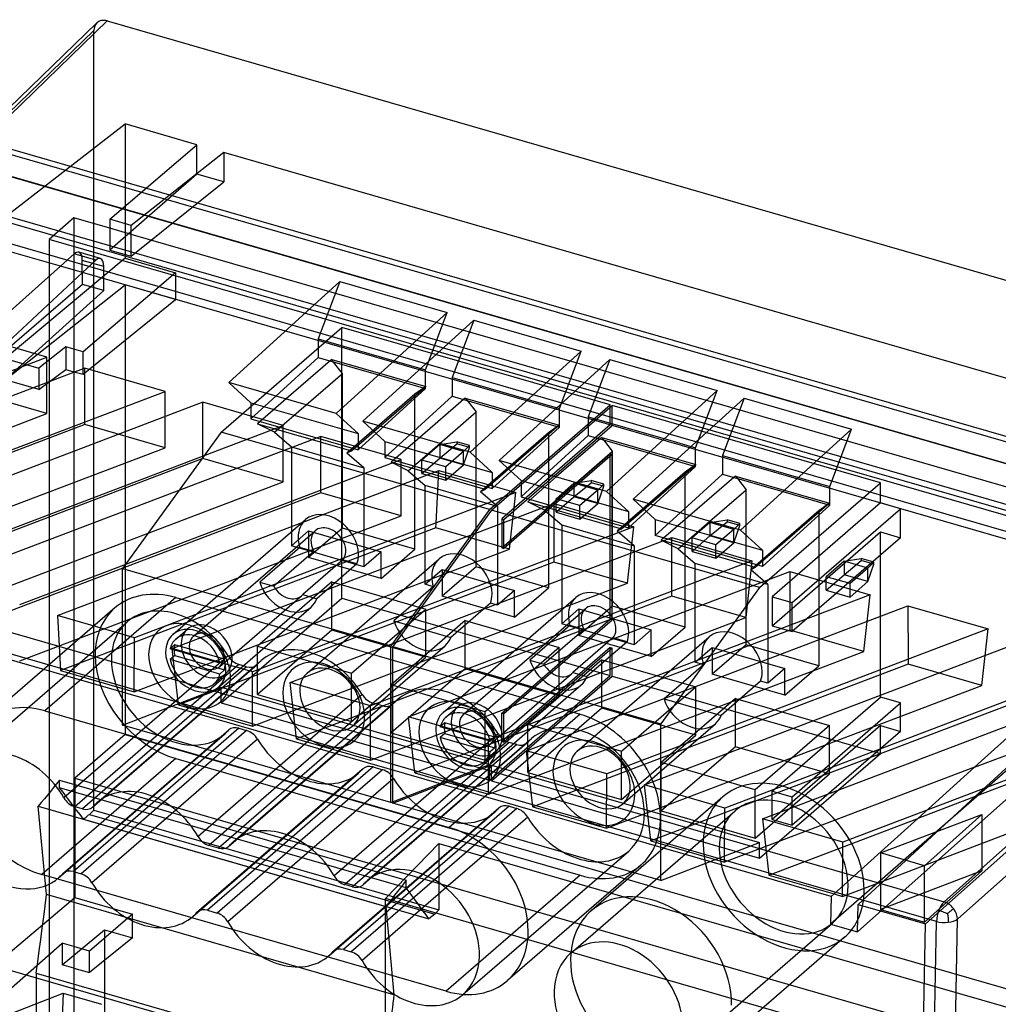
# Model space of a CAD drawing. Header units: millimetres. Extents: x 119 to 193, y -192 to -87.
# Tile 11 of 12: x 145 to 176, y -119 to -87. Entities that reach past the tile are written whole.
import ezdxf

# ---------------------------------------------------------------- set-up
doc = ezdxf.new("R2010")
doc.units = ezdxf.units.MM
doc.layers.add('MAIN-1', color=7, linetype='Continuous')
doc.layers.add('MAIN-2', color=7, linetype='Continuous')

msp = doc.modelspace()

# ---------------------------------------------------------------- linework, layer by layer
at = {"layer": 'MAIN-1'}
for p, q in [((143.157, -91.236), (147.167, -87.353)), ((143.496, -91.17), (147.505, -87.287)), ((147.505, -87.287), (192.12, -100.166)), ((143.496, -91.17), (187.729, -103.939)), ((187.565, -104.072), (143.36, -91.311)), ((151.428, -98.962), (155.008, -95.699)), ((155.008, -95.699), (154.308, -97.55)), ((155.008, -95.699), (158.472, -96.699)), ((158.472, -96.699), (154.892, -99.962)), ((155.758, -100.212), (159.338, -96.949)), ((159.338, -96.949), (158.638, -98.8)), ((159.338, -96.949), (162.802, -97.949)), ((145.556, -98.149), (142.965, -97.401)), ((154.308, -97.55), (156.761, -98.258)), ((154.308, -97.55), (154.308, -98.157)), ((133.245, -102.831), (145.556, -98.149)), ((154.308, -98.157), (152.944, -99.399)), ((154.308, -98.157), (156.256, -98.719)), ((162.802, -97.949), (159.222, -101.212)), ((160.149, -101.479), (163.728, -98.217)), ((163.728, -98.217), (163.029, -100.067)), ((163.728, -98.217), (167.193, -99.217)), ((146.775, -98.501), (134.464, -103.183)), ((149.367, -99.249), (146.775, -98.501)), ((146.775, -100.234), (146.775, -98.501)), ((154.694, -98.268), (153.276, -99.495)), ((155.095, -98.667), (154.811, -98.302)), ((153.923, -99.682), (155.095, -98.667)), ((155.095, -99.777), (155.095, -98.667)), ((158.638, -98.8), (158.638, -99.407)), ((158.638, -98.8), (161.091, -99.508)), ((154.892, -99.962), (151.428, -98.962)), ((137.056, -103.931), (149.367, -99.249)), ((158.638, -99.407), (157.274, -100.649)), ((158.638, -99.407), (160.586, -99.969)), ((167.193, -99.217), (163.613, -102.479)), ((164.479, -102.729), (168.059, -99.467)), ((168.059, -99.467), (167.359, -101.317)), ((168.059, -99.467), (171.523, -100.467)), ((150.586, -99.601), (138.275, -104.283)), ((153.177, -100.349), (150.586, -99.601)), ((150.586, -101.334), (150.586, -99.601)), ((159.005, -99.513), (157.588, -100.74)), ((159.123, -99.547), (159.406, -99.912)), ((158.234, -100.927), (159.406, -99.912)), ((159.406, -101.044), (159.406, -99.912)), ((163.029, -100.067), (163.029, -100.674)), ((163.029, -100.067), (165.482, -100.776)), ((140.866, -105.031), (153.177, -100.349)), ((159.222, -101.212), (155.758, -100.212)), ((154.397, -100.701), (142.085, -105.383)), ((156.988, -101.449), (154.397, -100.701)), ((154.397, -102.434), (154.397, -100.701)), ((163.029, -100.674), (161.665, -101.917)), ((163.029, -100.674), (164.977, -101.236)), ((171.523, -100.467), (167.943, -103.729)), ((163.415, -100.786), (161.997, -102.013)), ((163.816, -101.185), (163.532, -100.819)), ((162.644, -102.2), (163.816, -101.185)), ((163.816, -102.294), (163.816, -101.185)), ((167.359, -101.317), (167.359, -101.924)), ((167.359, -101.317), (169.812, -102.026)), ((144.677, -106.131), (156.988, -101.449)), ((163.613, -102.479), (160.149, -101.479)), ((145.896, -106.483), (158.207, -101.801)), ((158.117, -103.499), (158.207, -101.801)), ((158.207, -101.801), (160.693, -102.519)), ((165.995, -103.167), (167.359, -101.924)), ((167.726, -102.03), (166.309, -103.258)), ((167.359, -101.924), (169.307, -102.486)), ((167.844, -102.064), (168.127, -102.429)), ((160.693, -102.519), (148.382, -107.201)), ((166.955, -103.444), (168.127, -102.429)), ((168.127, -103.562), (168.127, -102.429)), ((149.602, -107.553), (161.913, -102.87)), ((161.913, -102.87), (164.504, -103.619)), ((161.913, -102.87), (161.918, -104.602)), ((167.943, -103.729), (164.479, -102.729)), ((130.699, -103.083), (174.515, -115.732)), ((164.504, -103.619), (152.193, -108.301)), ((174.272, -116.36), (130.456, -103.712)), ((153.412, -108.653), (165.723, -103.97)), ((165.723, -103.97), (168.314, -104.719)), ((165.729, -105.702), (165.723, -103.97)), ((187.565, -104.072), (174.515, -115.732)), ((168.314, -104.719), (156.003, -109.401)), ((174.952, -116.286), (187.998, -104.63)), ((157.223, -109.753), (169.534, -105.07)), ((169.534, -105.07), (172.125, -105.819)), ((169.534, -105.07), (169.539, -106.802)), ((172.125, -105.819), (159.814, -110.501)), ((161.033, -110.853), (173.344, -106.17)), ((173.344, -106.17), (175.935, -106.919)), ((173.344, -106.17), (173.35, -107.902)), ((148.382, -107.201), (145.896, -106.483)), ((175.935, -106.919), (163.624, -111.601)), ((164.844, -111.953), (177.155, -107.27)), ((152.193, -108.301), (149.602, -107.553)), ((179.746, -108.019), (167.435, -112.701)), ((156.003, -109.401), (153.412, -108.653)), ((168.654, -113.053), (180.706, -108.469)), ((159.814, -110.501), (157.223, -109.753)), ((163.624, -111.601), (161.033, -110.853)), ((177.328, -111.488), (171.245, -113.801)), ((167.435, -112.701), (164.844, -111.953)), ((146.08, -114.812), (148.959, -112.318)), ((149.135, -112.394), (146.41, -114.754)), ((149.34, -112.503), (146.658, -114.825)), ((147.03, -112.672), (147.324, -112.416)), ((147.311, -112.426), (147.055, -112.647)), ((146.699, -112.729), (146.452, -112.658)), ((149.714, -112.766), (147.006, -115.111)), ((171.245, -113.801), (168.654, -113.053)), ((172.465, -114.153), (175.738, -112.908)), ((175.738, -112.908), (173.886, -114.563)), ((150.41, -116.062), (153.293, -113.565)), ((153.473, -113.637), (150.741, -116.004)), ((153.73, -113.77), (151.049, -116.093)), ((151.421, -113.939), (151.715, -113.684)), ((151.701, -113.693), (151.446, -113.914)), ((151.09, -113.997), (150.782, -113.908)), ((154.105, -114.033), (151.397, -116.378)), ((173.886, -114.563), (172.465, -114.153)), ((146.41, -114.754), (146.658, -114.825)), ((154.801, -117.329), (157.68, -114.836)), ((157.856, -114.912), (155.131, -117.271)), ((158.061, -115.02), (155.379, -117.343)), ((155.751, -115.189), (156.045, -114.934)), ((156.031, -114.943), (155.776, -115.164)), ((155.424, -115.244), (155.176, -115.172)), ((158.435, -115.283), (155.727, -117.628)), ((150.741, -116.004), (151.049, -116.093)), ((174.345, -116.004), (174.377, -116.013)), ((174.377, -116.013), (174.406, -116.022)), ((174.406, -116.022), (174.433, -116.031)), ((174.711, -116.036), (174.731, -116.02)), ((174.731, -116.02), (174.749, -116.006)), ((174.749, -116.006), (174.767, -115.991)), ((174.767, -115.991), (174.784, -115.977)), ((174.784, -115.977), (174.802, -115.962)), ((174.802, -115.962), (174.821, -115.947)), ((174.433, -116.031), (174.459, -116.04)), ((174.459, -116.04), (174.485, -116.049)), ((174.485, -116.049), (174.511, -116.059)), ((174.511, -116.059), (174.539, -116.07)), ((174.539, -116.07), (174.567, -116.081)), ((174.567, -116.081), (174.595, -116.092)), ((174.595, -116.092), (174.623, -116.104)), ((174.623, -116.104), (174.646, -116.086)), ((174.624, -116.104), (174.628, -116.131)), ((174.628, -116.131), (174.632, -116.159)), ((174.632, -116.159), (174.635, -116.185)), ((174.635, -116.185), (174.638, -116.211)), ((174.638, -116.211), (174.641, -116.236)), ((174.641, -116.236), (174.643, -116.261)), ((174.643, -116.261), (174.645, -116.285)), ((174.645, -116.285), (174.647, -116.31)), ((174.646, -116.086), (174.669, -116.069)), ((174.647, -116.31), (174.648, -116.335)), ((174.648, -116.335), (174.649, -116.361)), ((174.669, -116.069), (174.691, -116.052)), ((174.691, -116.052), (174.711, -116.036)), ((174.735, -127.094), (174.952, -116.286)), ((174.062, -126.758), (174.271, -116.36)), ((174.649, -116.361), (174.649, -116.39)), ((155.131, -117.271), (155.379, -117.343)), ((137.839, -121.881), (146.076, -118.679)), ((146.076, -118.679), (147.32, -119.038))]:
    msp.add_line(p, q, dxfattribs=at)
for centre, major_axis, ratio, start_param, end_param in [((147.506, -87.721), (0.327, -0.378), 0.749492, 2.285038, 3.183834), ((144.39, -113.117), (-1.504, 1.871), 0.767034, -1.777814, 0.036977), ((148.72, -114.367), (-1.504, 1.871), 0.767034, -1.777814, 0.031622), ((144.39, -113.117), (-1.504, 1.871), 0.767034, 0.741914, 3.174241), ((146.461, -112.217), (-0.313, 0.39), 0.767034, 1.363779, 2.31271), ((148.72, -114.367), (-1.504, 1.871), 0.767034, 0.031622, 0.12005), ((146.708, -112.289), (-0.313, 0.39), 0.767034, 2.31271, 3.171017), ((146.708, -112.289), (-0.313, 0.39), 0.767034, -3.112168, -3.021543), ((153.111, -115.634), (-1.504, 1.871), 0.767034, -1.777814, 0.031622), ((150.791, -113.467), (-0.313, 0.39), 0.767034, 1.363779, 2.31271), ((153.111, -115.634), (-1.504, 1.871), 0.767034, 0.031622, 0.12005), ((151.099, -113.556), (-0.313, 0.39), 0.767034, 2.31271, 3.171017), ((151.099, -113.556), (-0.313, 0.39), 0.767034, -3.112168, -3.021543), ((146.402, -115.194), (-0.313, 0.39), 0.767034, -0.828882, 0.029424), ((157.441, -116.884), (-1.504, 1.871), 0.767034, -2.399678, 0.032648), ((144.39, -113.117), (-1.504, 1.871), 0.767034, -3.108945, -3.021543), ((146.402, -115.194), (-0.313, 0.39), 0.767034, 0.029424, 0.12005), ((146.649, -115.266), (-0.313, 0.39), 0.767034, -1.777814, -0.828882), ((155.182, -114.735), (-0.313, 0.39), 0.767034, 1.363779, 2.31271), ((157.441, -116.884), (-1.504, 1.871), 0.767034, 0.032648, 0.12005), ((148.72, -114.367), (-1.504, 1.871), 0.767034, 1.363779, 3.173214), ((155.429, -114.806), (-0.313, 0.39), 0.767034, 2.31271, 3.171017), ((155.429, -114.806), (-0.313, 0.39), 0.767034, -3.112168, -3.021543), ((150.732, -116.444), (-0.313, 0.39), 0.767034, -0.828882, 0.029424), ((174.521, -116.159), (0.139, 0.48), 0.433013, 1.369037, 2.123892), ((174.521, -116.159), (0.139, 0.48), 0.433013, 0.614174, 1.369037), ((174.521, -116.159), (0.333, -0.373), 0.732849, 1.487665, 2.272917), ((174.521, -116.159), (0.333, -0.373), 0.732849, 0.702344, 1.487665), ((148.72, -114.367), (-1.504, 1.871), 0.767034, -3.109971, -3.021543), ((150.732, -116.444), (-0.313, 0.39), 0.767034, 0.029424, 0.12005), ((151.04, -116.533), (-0.313, 0.39), 0.767034, -1.777814, -0.828882), ((174.521, -116.159), (-0.5, 0.01), 0.473653, 1.838824, 2.619062), ((153.111, -115.634), (-1.504, 1.871), 0.767034, 1.363779, 3.173214), ((174.521, -116.159), (-0.5, 0.01), 0.473653, 1.056987, 1.838824), ((164.005, -119.223), (-1.504, 1.871), 0.767034, -2.399678, 0.031183), ((155.123, -117.712), (-0.313, 0.39), 0.767034, -0.828882, 0.029424), ((153.111, -115.634), (-1.504, 1.871), 0.767034, -3.109971, -3.021543), ((155.123, -117.712), (-0.313, 0.39), 0.767034, 0.029424, 0.12005), ((155.37, -117.783), (-0.313, 0.39), 0.767034, -1.777814, -0.828882), ((157.441, -116.884), (-1.504, 1.871), 0.767034, -3.104616, -2.399678), ((164.005, -119.223), (-1.504, 1.871), 0.767034, 0.031183, 0.741914), ((157.441, -116.884), (-1.504, 1.871), 0.767034, 1.363779, 3.17857), ((164.005, -119.223), (-1.504, 1.871), 0.767034, 0.741914, 3.172776)]:
    msp.add_ellipse(centre, major_axis=major_axis, ratio=ratio, start_param=start_param, end_param=end_param, dxfattribs=at)
at = {"layer": 'MAIN-2'}
for p, q in [((147.073, -87.595), (143.063, -91.478)), ((147.073, -112.774), (147.073, -87.595)), ((143.429, -94.212), (148.081, -90.616)), ((150.396, -91.285), (148.081, -90.616)), ((148.081, -90.616), (148.081, -94.947)), ((147.584, -93.69), (150.396, -91.285)), ((151.264, -91.535), (148.277, -93.89)), ((150.396, -92.238), (150.396, -91.285)), ((186.361, -101.667), (151.264, -91.535)), ((151.264, -91.535), (151.264, -92.489)), ((186.745, -104.533), (144.18, -92.245)), ((144.38, -92.31), (186.845, -104.568)), ((150.396, -92.238), (147.584, -94.687)), ((148.277, -94.887), (151.264, -92.489)), ((151.264, -92.489), (150.396, -92.238)), ((143.13, -93.262), (185.595, -105.521)), ((143.187, -93.465), (185.538, -105.691)), ((146.427, -93.651), (145.627, -94.344)), ((146.427, -93.651), (146.427, -97.889)), ((147.584, -93.985), (146.427, -93.651)), ((148.277, -93.89), (147.584, -93.69)), ((147.584, -93.69), (147.584, -93.985)), ((147.584, -93.985), (147.584, -94.687)), ((148.277, -94.185), (147.584, -93.985)), ((148.277, -94.185), (148.277, -93.89)), ((143.43, -94.21), (185.296, -106.296)), ((184.598, -105.594), (145.627, -94.344)), ((145.627, -94.344), (145.627, -167.956)), ((148.277, -94.887), (148.277, -94.185)), ((183.548, -104.367), (148.277, -94.185)), ((145.991, -95.21), (143.663, -94.538)), ((147.584, -94.687), (148.277, -94.887)), ((148.081, -94.947), (144.213, -98.192)), ((146.437, -94.811), (145.991, -95.21)), ((147.136, -95.013), (146.437, -94.811)), ((147.28, -94.959), (146.584, -94.758)), ((146.702, -95.796), (146.698, -95.019)), ((147.389, -95.219), (146.698, -95.019)), ((146.703, -95.415), (147.136, -95.013)), ((148.081, -94.947), (149.708, -95.417)), ((140.419, -100.188), (145.991, -95.21)), ((146.703, -95.415), (145.991, -95.21)), ((147.393, -95.996), (147.389, -95.219)), ((146.703, -95.415), (142.366, -99.448)), ((181.923, -105.582), (146.703, -95.415)), ((149.708, -95.417), (146.721, -97.973)), ((149.708, -95.417), (149.708, -96.281)), ((146.702, -95.796), (134.832, -106.049)), ((135.876, -106.35), (147.393, -95.996)), ((144.213, -98.878), (148.081, -95.812)), ((147.393, -95.996), (146.702, -95.796)), ((148.08, -95.812), (148.08, -110.325)), ((149.708, -96.281), (148.081, -95.812)), ((146.721, -98.698), (149.708, -96.281)), ((157.772, -98.55), (158.472, -96.699)), ((151.18, -100.562), (155.08, -97.185)), ((155.08, -105.923), (155.08, -97.185)), ((163.74, -99.685), (155.08, -97.185)), ((146.167, -97.814), (145.295, -98.505)), ((146.427, -97.889), (146.167, -97.814)), ((146.167, -97.814), (146.167, -98.538)), ((146.427, -97.889), (146.427, -98.613)), ((146.721, -97.973), (146.427, -97.889)), ((144.213, -98.192), (145.295, -98.505)), ((145.556, -99.968), (145.556, -98.149)), ((146.721, -98.698), (146.721, -97.973)), ((154.748, -98.221), (154.694, -98.268)), ((154.748, -98.221), (157.781, -99.096)), ((154.811, -98.302), (154.748, -98.221)), ((162.102, -99.8), (162.802, -97.949)), ((145.295, -98.505), (145.295, -99.19)), ((145.295, -99.19), (146.167, -98.538)), ((146.167, -98.538), (146.427, -98.613)), ((156.761, -98.258), (157.772, -98.55)), ((146.427, -98.613), (146.721, -98.698)), ((146.427, -98.613), (146.427, -117.177)), ((156.256, -98.719), (157.772, -99.157)), ((157.772, -99.157), (157.772, -98.55)), ((145.295, -99.19), (144.213, -98.878)), ((152.138, -99.614), (151.428, -98.962)), ((155.386, -101.17), (157.781, -99.096)), ((155.602, -101.134), (157.772, -99.157)), ((157.781, -99.096), (157.435, -99.343)), ((145.556, -99.968), (142.965, -99.22)), ((149.367, -101.068), (149.367, -99.249)), ((152.944, -99.399), (152.138, -100.134)), ((153.276, -99.495), (152.353, -100.295)), ((157.435, -99.343), (155.24, -101.243)), ((157.435, -104.344), (157.435, -99.343)), ((159.06, -99.465), (159.005, -99.513)), ((159.06, -99.465), (162.092, -100.341)), ((159.06, -99.465), (159.123, -99.547)), ((166.493, -101.067), (167.193, -99.217)), ((152.138, -99.614), (152.138, -100.134)), ((152.138, -99.614), (155.602, -100.614)), ((152.9, -100.568), (153.923, -99.682)), ((155.095, -103.668), (155.095, -99.777)), ((159.84, -103.062), (163.74, -99.685)), ((159.901, -103.08), (163.801, -99.702)), ((161.091, -99.508), (162.102, -99.8)), ((162.102, -100.407), (162.102, -99.8)), ((163.74, -100.334), (163.74, -99.685)), ((163.801, -100.352), (163.801, -99.702)), ((172.461, -102.202), (163.801, -99.702)), ((139.211, -102.382), (145.556, -99.968)), ((152.138, -100.134), (155.602, -101.134)), ((154.892, -99.962), (155.602, -100.614)), ((160.586, -99.969), (162.102, -100.407)), ((146.775, -100.32), (137.726, -103.762)), ((146.775, -100.32), (146.775, -100.234)), ((149.367, -101.068), (146.775, -100.32)), ((152.353, -100.295), (155.386, -101.17)), ((152.9, -100.568), (152.353, -100.295)), ((153.177, -102.168), (153.177, -100.349)), ((156.468, -100.864), (155.758, -100.212)), ((162.092, -100.341), (159.697, -102.415)), ((159.932, -102.384), (162.102, -100.407)), ((163.74, -100.334), (160.24, -103.365)), ((160.301, -103.383), (163.801, -100.352)), ((162.092, -100.341), (161.746, -100.587)), ((163.801, -100.352), (163.74, -100.334)), ((151.18, -100.562), (147.995, -104.966)), ((159.84, -103.062), (151.18, -100.562)), ((152.9, -100.568), (153.45, -101.044)), ((155.602, -100.614), (155.602, -101.134)), ((157.274, -100.649), (156.468, -101.384)), ((157.588, -100.74), (156.665, -101.539)), ((161.746, -100.587), (159.551, -102.488)), ((161.746, -100.587), (161.746, -105.588)), ((163.469, -100.738), (163.415, -100.786)), ((163.469, -100.738), (166.502, -101.614)), ((163.532, -100.819), (163.469, -100.738)), ((170.823, -102.317), (171.523, -100.467)), ((137.056, -105.751), (149.367, -101.068)), ((153.45, -101.044), (153.45, -104.234)), ((153.45, -101.044), (155.79, -101.72)), ((156.468, -100.864), (156.468, -101.384)), ((156.468, -100.864), (159.932, -101.864)), ((157.211, -101.813), (158.234, -100.927)), ((158.234, -100.968), (157.659, -101.466)), ((158.234, -100.968), (158.791, -100.877)), ((158.234, -101.401), (158.791, -100.947)), ((158.234, -100.968), (158.234, -101.401)), ((159.005, -101.19), (158.234, -100.968)), ((158.791, -100.877), (158.791, -100.947)), ((159.198, -100.995), (158.791, -100.877)), ((159.198, -101.064), (158.791, -100.947)), ((159.198, -100.995), (159.005, -101.19)), ((159.005, -101.623), (159.198, -101.064)), ((159.198, -101.064), (159.198, -100.995)), ((159.406, -104.913), (159.406, -101.044)), ((165.482, -100.776), (166.493, -101.067)), ((166.493, -101.674), (166.493, -101.067)), ((150.586, -101.42), (150.586, -101.334)), ((155.386, -101.17), (155.24, -101.243)), ((155.79, -101.72), (155.24, -101.243)), ((156.468, -101.384), (159.932, -102.384)), ((157.659, -101.899), (158.234, -101.401)), ((159.005, -101.623), (158.234, -101.401)), ((159.005, -101.19), (158.43, -101.688)), ((159.005, -101.623), (159.005, -101.19)), ((159.222, -101.212), (159.932, -101.864)), ((160.24, -104.301), (163.74, -101.27)), ((163.801, -101.287), (160.301, -104.318)), ((163.74, -101.27), (163.801, -101.287)), ((163.74, -106.604), (163.74, -101.27)), ((163.801, -106.622), (163.801, -101.287)), ((164.977, -101.236), (166.493, -101.674)), ((150.586, -101.42), (138.275, -106.103)), ((153.177, -102.168), (150.586, -101.42)), ((155.79, -101.72), (155.79, -104.91)), ((159.697, -102.415), (156.665, -101.539)), ((157.211, -101.813), (156.665, -101.539)), ((156.988, -103.268), (156.988, -101.449)), ((157.659, -101.899), (157.659, -101.466)), ((158.43, -101.688), (157.659, -101.466)), ((158.43, -102.121), (159.005, -101.623)), ((158.43, -102.121), (158.43, -101.688)), ((160.859, -102.131), (160.149, -101.479)), ((164.107, -103.688), (166.502, -101.614)), ((164.323, -103.652), (166.493, -101.674)), ((166.502, -101.614), (166.156, -101.86)), ((157.211, -101.813), (157.761, -102.289)), ((157.659, -101.899), (158.43, -102.121)), ((159.932, -101.864), (159.932, -102.384)), ((161.665, -101.917), (160.859, -102.652)), ((161.997, -102.013), (161.074, -102.812)), ((166.156, -101.86), (163.961, -103.761)), ((166.156, -106.861), (166.156, -101.86)), ((167.781, -101.983), (167.726, -102.03)), ((167.781, -101.983), (170.813, -102.858)), ((167.781, -101.983), (167.844, -102.064)), ((169.812, -102.026), (170.823, -102.317)), ((140.866, -106.851), (153.177, -102.168)), ((157.761, -105.479), (157.761, -102.289)), ((160.101, -102.964), (157.761, -102.289)), ((160.859, -102.131), (160.859, -102.652)), ((160.859, -102.131), (164.323, -103.131)), ((161.621, -103.086), (162.644, -102.2)), ((162.564, -102.218), (161.989, -102.716)), ((162.564, -102.218), (163.121, -102.127)), ((162.564, -102.651), (163.121, -102.197)), ((162.564, -102.218), (162.564, -102.651)), ((163.335, -102.44), (162.564, -102.218)), ((163.121, -102.127), (163.121, -102.197)), ((163.528, -102.245), (163.121, -102.127)), ((163.528, -102.314), (163.121, -102.197)), ((163.528, -102.245), (163.335, -102.44)), ((163.335, -102.873), (163.528, -102.314)), ((163.528, -102.314), (163.528, -102.245)), ((163.816, -106.186), (163.816, -102.294)), ((168.561, -105.58), (172.461, -102.202)), ((170.823, -102.924), (170.823, -102.317)), ((172.461, -102.852), (172.461, -102.202)), ((154.397, -102.52), (142.085, -107.203)), ((154.397, -102.52), (154.397, -102.434)), ((156.988, -103.268), (154.397, -102.52)), ((159.697, -102.415), (159.551, -102.488)), ((160.101, -102.964), (159.551, -102.488)), ((160.49, -104.345), (160.693, -102.519)), ((160.859, -102.652), (164.323, -103.652)), ((161.989, -103.149), (162.564, -102.651)), ((163.335, -102.873), (162.564, -102.651)), ((163.335, -102.44), (162.76, -102.938)), ((163.335, -102.873), (163.335, -102.44)), ((163.613, -102.479), (164.323, -103.131)), ((169.307, -102.486), (170.823, -102.924)), ((160.101, -102.964), (160.101, -106.154)), ((161.074, -102.812), (164.107, -103.688)), ((161.621, -103.086), (161.074, -102.812)), ((161.989, -103.149), (161.989, -102.716)), ((162.76, -102.938), (161.989, -102.716)), ((162.76, -103.371), (163.335, -102.873)), ((162.76, -103.371), (162.76, -102.938)), ((165.189, -103.381), (164.479, -102.729)), ((170.813, -102.858), (168.418, -104.932)), ((170.823, -102.924), (168.653, -104.902)), ((172.461, -102.852), (168.961, -105.883)), ((170.813, -102.858), (170.467, -103.105)), ((173.11, -103.039), (172.461, -102.852)), ((144.677, -107.951), (156.988, -103.268)), ((159.84, -103.062), (156.655, -107.466)), ((159.901, -103.08), (156.716, -107.483)), ((168.561, -105.58), (159.901, -103.08)), ((161.621, -103.086), (162.171, -103.562)), ((161.989, -103.149), (162.76, -103.371)), ((164.323, -103.131), (164.323, -103.652)), ((165.189, -103.902), (165.995, -103.167)), ((166.309, -103.258), (165.386, -104.057)), ((170.467, -103.105), (168.272, -105.006)), ((169.61, -106.07), (173.11, -103.039)), ((170.467, -103.105), (170.467, -108.106)), ((173.11, -103.975), (173.11, -103.039)), ((149.623, -107.096), (153.903, -103.39)), ((158.108, -103.658), (158.117, -103.499)), ((160.24, -103.365), (160.301, -103.383)), ((160.24, -103.365), (160.24, -104.301)), ((160.301, -104.318), (160.301, -103.383)), ((162.171, -103.562), (162.171, -106.752)), ((162.171, -103.562), (164.511, -104.237)), ((164.3, -105.445), (164.504, -103.619)), ((165.189, -103.381), (165.189, -103.902)), ((165.189, -103.381), (168.653, -104.381)), ((165.932, -104.33), (166.955, -103.444)), ((166.955, -103.485), (166.38, -103.983)), ((166.955, -103.485), (167.512, -103.395)), ((166.955, -103.918), (167.512, -103.464)), ((166.955, -103.485), (166.955, -103.918)), ((167.726, -103.708), (166.955, -103.485)), ((167.512, -103.395), (167.512, -103.464)), ((167.919, -103.512), (167.512, -103.395)), ((167.919, -103.582), (167.512, -103.464)), ((167.919, -103.512), (167.726, -103.708)), ((167.726, -104.141), (167.919, -103.582)), ((167.919, -103.582), (167.919, -103.512)), ((168.127, -107.431), (168.127, -103.562)), ((158.108, -103.658), (145.995, -108.265)), ((150.284, -107.152), (154.214, -103.749)), ((153.45, -104.234), (154.001, -103.757)), ((155.095, -103.668), (154.001, -104.616)), ((154.001, -103.757), (154.001, -104.616)), ((154.001, -103.757), (156.341, -104.432)), ((157.435, -104.344), (155.095, -103.668)), ((160.49, -104.345), (158.108, -103.658)), ((164.107, -103.688), (163.961, -103.761)), ((164.511, -104.237), (163.961, -103.761)), ((168.653, -104.902), (165.189, -103.902)), ((166.38, -104.416), (166.955, -103.918)), ((167.726, -104.141), (166.955, -103.918)), ((167.726, -103.708), (167.151, -104.206)), ((167.726, -104.141), (167.726, -103.708)), ((167.943, -103.729), (168.653, -104.381)), ((168.961, -106.818), (172.461, -103.787)), ((172.461, -103.787), (173.11, -103.975)), ((172.461, -109.122), (172.461, -103.787)), ((155.79, -104.91), (153.45, -104.234)), ((164.511, -104.237), (164.511, -107.427)), ((168.418, -104.932), (165.386, -104.057)), ((165.932, -104.33), (165.386, -104.057)), ((166.38, -104.416), (166.38, -103.983)), ((167.151, -104.206), (166.38, -103.983)), ((167.151, -104.639), (167.726, -104.141)), ((167.151, -104.639), (167.151, -104.206)), ((173.11, -103.975), (169.61, -107.006)), ((148.376, -108.953), (160.49, -104.345)), ((153.718, -104.288), (152.423, -105.41)), ((154.173, -104.42), (152.878, -105.541)), ((154.173, -104.42), (153.718, -104.288)), ((156.341, -104.432), (155.79, -104.91)), ((156.341, -105.291), (157.435, -104.344)), ((156.341, -105.291), (156.341, -104.432)), ((160.24, -104.301), (160.301, -104.318)), ((165.932, -104.33), (166.482, -104.806)), ((166.38, -104.416), (167.151, -104.639)), ((168.653, -104.381), (168.653, -104.902)), ((161.919, -104.758), (149.805, -109.365)), ((155.107, -104.689), (153.812, -105.811)), ((153.953, -108.346), (158.213, -104.657)), ((156.341, -105.291), (154.001, -104.616)), ((155.562, -104.821), (154.267, -105.942)), ((155.562, -104.821), (155.107, -104.689)), ((161.918, -104.602), (161.919, -104.758)), ((164.3, -105.445), (161.919, -104.758)), ((166.482, -107.996), (166.482, -104.806)), ((168.822, -105.482), (166.482, -104.806)), ((168.314, -104.719), (168.111, -106.545)), ((171.285, -104.735), (170.71, -105.233)), ((171.285, -104.735), (171.842, -104.645)), ((171.285, -105.168), (171.842, -104.714)), ((171.285, -104.735), (171.285, -105.168)), ((172.056, -104.958), (171.285, -104.735)), ((171.842, -104.645), (171.842, -104.714)), ((172.249, -104.762), (171.842, -104.645)), ((172.249, -104.832), (171.842, -104.714)), ((172.249, -104.762), (172.056, -104.958)), ((172.056, -105.391), (172.249, -104.832)), ((172.249, -104.832), (172.249, -104.762)), ((147.995, -110.024), (147.995, -104.966)), ((147.995, -104.966), (156.655, -107.466)), ((157.761, -105.479), (158.312, -105.002)), ((159.406, -104.913), (158.312, -105.86)), ((158.312, -105.002), (158.312, -105.86)), ((158.312, -105.002), (160.652, -105.677)), ((161.746, -105.588), (159.406, -104.913)), ((168.418, -104.932), (168.272, -105.006)), ((168.822, -105.482), (168.272, -105.006)), ((170.71, -105.666), (171.285, -105.168)), ((172.056, -105.391), (171.285, -105.168)), ((172.056, -104.958), (171.481, -105.456)), ((172.056, -105.391), (172.056, -104.958)), ((170.865, -115.562), (135.893, -105.466)), ((152.187, -110.053), (164.3, -105.445)), ((154.748, -105.4), (152.353, -107.474)), ((152.423, -105.41), (152.878, -105.541)), ((154.748, -105.4), (157.781, -106.276)), ((154.748, -106.959), (154.748, -105.4)), ((158.028, -105.556), (157.761, -105.479)), ((168.822, -105.482), (168.822, -108.672)), ((171.481, -105.456), (170.71, -105.233)), ((170.71, -105.666), (170.71, -105.233)), ((171.481, -105.889), (172.056, -105.391)), ((171.481, -105.889), (171.481, -105.456)), ((151.135, -108.135), (153.77, -105.853)), ((153.812, -105.811), (154.267, -105.942)), ((158.028, -105.556), (156.753, -106.66)), ((160.652, -105.677), (160.101, -106.154)), ((160.652, -106.536), (161.746, -105.588)), ((160.652, -106.536), (160.652, -105.677)), ((168.561, -105.58), (165.376, -109.983)), ((165.729, -105.858), (165.729, -105.702)), ((170.71, -105.666), (171.481, -105.889)), ((171.921, -107.645), (172.125, -105.819)), ((149.713, -105.909), (145.493, -109.563)), ((149.713, -105.909), (162.764, -109.676)), ((151.18, -109.3), (155.08, -105.923)), ((165.729, -105.858), (153.616, -110.465)), ((155.08, -105.923), (163.74, -108.423)), ((160.652, -106.536), (158.312, -105.86)), ((158.344, -109.614), (162.624, -105.907)), ((159.872, -106.088), (158.597, -107.192)), ((160.101, -106.154), (159.872, -106.088)), ((168.111, -106.545), (165.729, -105.858)), ((168.961, -105.883), (168.961, -106.818)), ((168.961, -105.883), (169.61, -106.07)), ((169.61, -107.006), (169.61, -106.07)), ((182.629, -106.168), (170.847, -116.446)), ((147.749, -106.239), (143.511, -109.909)), ((145.896, -106.483), (145.995, -108.265)), ((151.096, -108.797), (154.081, -106.212)), ((155.386, -108.35), (157.781, -106.276)), ((157.781, -107.834), (157.781, -106.276)), ((159.005, -109.67), (162.935, -106.266)), ((162.171, -106.752), (162.722, -106.274)), ((163.816, -106.186), (162.722, -107.133)), ((162.722, -106.274), (162.722, -107.133)), ((162.722, -106.274), (165.062, -106.95)), ((166.156, -106.861), (163.816, -106.186)), ((171.718, -116.697), (183.323, -106.368)), ((173.92, -116.443), (185.062, -106.488)), ((142.846, -111.279), (148.141, -106.693)), ((155.997, -111.153), (168.111, -106.545)), ((159.06, -106.645), (156.665, -108.719)), ((156.753, -106.66), (158.597, -107.192)), ((159.06, -106.645), (162.092, -107.52)), ((159.06, -108.203), (159.06, -106.645)), ((160.24, -109.635), (163.74, -106.604)), ((160.301, -109.653), (163.801, -106.622)), ((162.438, -106.806), (161.143, -107.927)), ((164.511, -107.427), (162.171, -106.752)), ((162.894, -106.937), (162.438, -106.806)), ((163.801, -106.622), (163.74, -106.604)), ((169.539, -106.802), (169.54, -106.958)), ((149.713, -107.25), (150.088, -106.925)), ((154.748, -106.959), (152.353, -109.033)), ((157.781, -107.834), (154.748, -106.959)), ((169.54, -106.958), (157.426, -111.565)), ((162.894, -106.937), (161.599, -108.059)), ((165.062, -106.95), (164.511, -107.427)), ((165.062, -107.809), (166.156, -106.861)), ((165.062, -107.809), (165.062, -106.95)), ((168.961, -106.818), (169.61, -107.006)), ((171.921, -107.645), (169.54, -106.958)), ((175.732, -108.745), (175.935, -106.919)), ((148.376, -108.953), (148.382, -107.201)), ((149.68, -107.433), (149.53, -107.563)), ((151.289, -107.897), (149.68, -107.433)), ((163.827, -107.207), (162.532, -108.328)), ((162.674, -110.864), (166.934, -107.174)), ((165.062, -107.809), (162.722, -107.133)), ((164.283, -107.338), (162.988, -108.46)), ((164.283, -107.338), (163.827, -107.207)), ((168.127, -107.431), (167.033, -108.378)), ((170.467, -108.106), (168.127, -107.431)), ((151.139, -108.027), (149.53, -107.563)), ((149.805, -109.365), (149.602, -107.553)), ((152.353, -107.474), (155.386, -108.35)), ((152.353, -109.033), (152.353, -107.474)), ((155.426, -110.047), (158.411, -107.462)), ((156.655, -112.524), (156.655, -107.466)), ((156.716, -112.541), (156.716, -107.483)), ((156.716, -107.483), (165.376, -109.983)), ((162.092, -107.52), (159.697, -109.594)), ((159.808, -112.253), (171.921, -107.645)), ((163.74, -107.522), (160.24, -110.553)), ((163.801, -107.54), (160.301, -110.571)), ((162.092, -109.079), (162.092, -107.52)), ((163.74, -107.522), (163.801, -107.54)), ((163.74, -108.423), (163.74, -107.522)), ((163.801, -108.44), (163.801, -107.54)), ((166.482, -107.996), (167.033, -107.519)), ((167.033, -107.519), (167.033, -108.378)), ((167.033, -107.519), (169.373, -108.194)), ((151.402, -107.784), (146.104, -112.372)), ((151.754, -108.066), (146.452, -112.658)), ((147.176, -112.529), (152.471, -107.943)), ((152.353, -108.059), (147.311, -112.426)), ((149.68, -107.779), (149.53, -107.909)), ((151.139, -108.374), (149.53, -107.909)), ((149.68, -107.779), (151.289, -108.244)), ((151.289, -107.897), (151.139, -108.027)), ((152.001, -108.138), (151.754, -108.066)), ((155.386, -109.908), (157.781, -107.834)), ((163.469, -107.918), (161.074, -109.992)), ((161.143, -107.927), (161.599, -108.059)), ((173.35, -108.058), (161.237, -112.665)), ((163.469, -107.918), (166.502, -108.793)), ((163.469, -109.476), (163.469, -107.918)), ((166.749, -108.073), (165.474, -109.177)), ((166.749, -108.073), (166.482, -107.996)), ((173.35, -107.902), (173.35, -108.058)), ((175.732, -108.745), (173.35, -108.058)), ((145.995, -108.265), (148.376, -108.953)), ((152.001, -108.138), (146.699, -112.729)), ((147.324, -112.416), (152.329, -108.083)), ((150.957, -108.686), (151.332, -108.362)), ((151.289, -108.244), (151.139, -108.374)), ((152.187, -110.053), (152.193, -108.301)), ((155.386, -109.908), (155.386, -108.35)), ((159.06, -108.203), (156.665, -110.278)), ((162.092, -109.079), (159.06, -108.203)), ((159.856, -110.652), (162.491, -108.37)), ((162.532, -108.328), (162.988, -108.46)), ((169.373, -109.053), (167.033, -108.378)), ((169.373, -108.194), (168.822, -108.672)), ((169.373, -109.053), (170.467, -108.106)), ((169.373, -109.053), (169.373, -108.194)), ((153.616, -110.465), (153.412, -108.653)), ((159.84, -111.8), (163.74, -108.423)), ((159.901, -111.818), (163.801, -108.44)), ((163.801, -108.44), (172.461, -110.94)), ((168.593, -108.605), (167.318, -109.71)), ((168.822, -108.672), (168.593, -108.605)), ((147.995, -110.024), (151.18, -108.799)), ((155.732, -109.034), (150.434, -113.622)), ((151.18, -109.3), (151.18, -108.799)), ((151.18, -108.799), (159.84, -111.299)), ((152.353, -109.033), (155.386, -109.908)), ((159.697, -109.594), (156.665, -108.719)), ((156.665, -110.278), (156.665, -108.719)), ((159.817, -111.314), (162.802, -108.729)), ((163.618, -113.353), (175.732, -108.745)), ((164.107, -110.867), (166.502, -108.793)), ((166.502, -110.352), (166.502, -108.793)), ((156.084, -109.316), (150.782, -113.908)), ((151.18, -109.3), (159.84, -111.8)), ((151.567, -113.796), (156.862, -109.21)), ((156.744, -109.326), (151.701, -113.693)), ((151.715, -113.684), (156.719, -109.35)), ((156.392, -109.405), (156.084, -109.316)), ((159.697, -111.153), (162.092, -109.079)), ((177.161, -109.158), (165.047, -113.765)), ((167.781, -109.162), (165.386, -111.236)), ((165.474, -109.177), (167.318, -109.71)), ((167.781, -109.162), (170.813, -110.038)), ((167.781, -110.721), (167.781, -109.162)), ((168.961, -112.153), (172.461, -109.122)), ((169.61, -112.34), (173.11, -109.309)), ((173.11, -109.309), (172.461, -109.122)), ((173.11, -110.227), (173.11, -109.309)), ((177.767, -109.333), (175.492, -111.386)), ((145.493, -109.563), (158.544, -113.331)), ((149.805, -109.365), (152.187, -110.053)), ((156.392, -109.405), (151.09, -113.997)), ((155.997, -111.153), (156.003, -109.401)), ((158.434, -109.768), (158.809, -109.443)), ((159.697, -111.153), (159.697, -109.594)), ((160.24, -110.553), (160.24, -109.635)), ((160.24, -109.635), (160.301, -109.653)), ((160.301, -110.571), (160.301, -109.653)), ((163.469, -109.476), (161.074, -111.551)), ((166.502, -110.352), (163.469, -109.476)), ((157.426, -111.565), (157.223, -109.753)), ((158.401, -109.95), (158.251, -110.08)), ((160.01, -110.415), (158.401, -109.95)), ((162.764, -109.676), (158.544, -113.331)), ((164.147, -112.564), (167.132, -109.979)), ((165.376, -115.041), (165.376, -109.983)), ((151.402, -110.206), (146.055, -114.836)), ((156.655, -112.524), (147.995, -110.024)), ((148.959, -112.318), (151.427, -110.181)), ((151.754, -110.126), (149.135, -112.394)), ((152.001, -110.198), (149.34, -112.503)), ((151.754, -110.126), (152.001, -110.198)), ((160.123, -110.301), (154.825, -114.89)), ((156.665, -110.278), (159.697, -111.153)), ((159.86, -110.545), (158.251, -110.08)), ((158.401, -110.297), (158.251, -110.427)), ((158.401, -110.297), (160.01, -110.761)), ((161.074, -109.992), (164.107, -110.867)), ((161.074, -111.551), (161.074, -109.992)), ((170.813, -110.038), (168.418, -112.112)), ((172.461, -110.04), (168.961, -113.071)), ((173.11, -110.227), (169.61, -113.258)), ((170.813, -111.596), (170.813, -110.038)), ((172.461, -110.04), (173.11, -110.227)), ((172.461, -110.94), (172.461, -110.04)), ((145.934, -114.955), (151.284, -110.321)), ((148.08, -110.325), (146.46, -111.74)), ((148.08, -110.326), (189.543, -122.295)), ((152.353, -110.48), (149.714, -112.766)), ((153.616, -110.465), (155.997, -111.153)), ((160.475, -110.584), (155.173, -115.175)), ((155.897, -115.046), (161.192, -110.46)), ((161.074, -110.576), (156.031, -114.943)), ((156.045, -114.934), (161.05, -110.6)), ((159.86, -110.891), (158.251, -110.427)), ((159.808, -112.253), (159.814, -110.501)), ((160.01, -110.415), (159.86, -110.545)), ((160.24, -110.553), (160.301, -110.571)), ((160.722, -110.655), (160.475, -110.584)), ((164.107, -112.426), (166.502, -110.352)), ((180.35, -110.494), (175.517, -112.332)), ((160.722, -110.655), (155.42, -115.247)), ((159.678, -111.204), (160.053, -110.879)), ((160.01, -110.761), (159.86, -110.891)), ((161.237, -112.665), (161.033, -110.853)), ((164.107, -112.426), (164.107, -110.867)), ((167.781, -110.721), (165.386, -112.795)), ((170.813, -111.596), (167.781, -110.721)), ((168.561, -114.318), (172.461, -110.94)), ((175.491, -111.386), (177.287, -110.703)), ((175.517, -112.332), (177.287, -110.703)), ((149.713, -111.105), (145.388, -114.85)), ((149.713, -111.105), (162.764, -114.873)), ((168.418, -112.112), (165.386, -111.236)), ((165.386, -112.795), (165.386, -111.236)), ((150.264, -116.205), (155.614, -111.571)), ((155.732, -111.456), (150.385, -116.086)), ((153.293, -113.565), (155.757, -111.431)), ((156.084, -111.376), (153.473, -113.637)), ((156.392, -111.465), (153.73, -113.77)), ((156.084, -111.376), (156.392, -111.465)), ((156.655, -112.524), (159.84, -111.299)), ((156.716, -112.541), (159.901, -111.317)), ((157.426, -111.565), (159.808, -112.253)), ((159.84, -111.8), (159.84, -111.299)), ((159.901, -111.818), (159.901, -111.317)), ((159.901, -111.317), (168.561, -113.817)), ((161.074, -111.551), (164.107, -112.426)), ((175.491, -111.386), (167.429, -114.453)), ((175.492, -111.386), (173.662, -113.037)), ((145.965, -111.804), (145.867, -111.923)), ((145.965, -111.804), (157.153, -115.033)), ((145.966, -111.838), (145.966, -111.803)), ((145.966, -111.872), (145.966, -111.838)), ((145.966, -111.907), (145.966, -111.872)), ((146.46, -111.74), (188.065, -123.751)), ((146.46, -111.741), (146.46, -115.587)), ((156.744, -111.748), (154.105, -114.033)), ((159.901, -111.818), (168.561, -114.318)), ((163.618, -113.353), (163.624, -111.601)), ((168.418, -113.671), (170.813, -111.596)), ((145.671, -112.163), (145.572, -112.283)), ((145.769, -112.043), (145.671, -112.163)), ((145.867, -111.923), (145.769, -112.043)), ((145.966, -111.942), (145.966, -111.907)), ((145.966, -111.977), (145.966, -111.942)), ((145.966, -112.013), (145.966, -111.977)), ((145.966, -112.048), (145.966, -112.013)), ((146.076, -112.193), (145.966, -112.048)), ((157.154, -115.278), (145.966, -112.049)), ((146.185, -112.337), (146.076, -112.193)), ((165.047, -113.765), (164.844, -111.953)), ((168.418, -113.671), (168.418, -112.112)), ((168.961, -113.071), (168.961, -112.153)), ((168.961, -112.153), (169.61, -112.34)), ((145.373, -112.524), (145.273, -112.645)), ((145.473, -112.403), (145.373, -112.524)), ((145.572, -112.283), (145.473, -112.403)), ((146.295, -112.481), (146.185, -112.337)), ((146.405, -112.625), (146.295, -112.481)), ((167.373, -112.338), (163.126, -116.016)), ((169.61, -113.258), (169.61, -112.34)), ((175.517, -112.332), (172.568, -115.047)), ((175.517, -112.332), (173.663, -113.037)), ((145.547, -115.491), (145.273, -112.645)), ((145.273, -112.645), (156.494, -115.884)), ((146.515, -112.769), (146.405, -112.625)), ((146.625, -112.913), (146.515, -112.769)), ((146.929, -112.905), (147.073, -112.773)), ((147.073, -112.774), (158.208, -115.989)), ((154.654, -117.472), (160.005, -112.839)), ((160.123, -112.723), (154.776, -117.354)), ((165.376, -115.041), (156.716, -112.541)), ((157.68, -114.836), (160.147, -112.699)), ((160.475, -112.644), (157.856, -114.912)), ((160.722, -112.715), (158.061, -115.02)), ((160.475, -112.644), (160.722, -112.715)), ((161.237, -112.665), (163.618, -113.353)), ((162.462, -117.385), (167.766, -112.792)), ((165.386, -112.795), (168.418, -113.671)), ((167.429, -114.453), (167.435, -112.701)), ((146.734, -113.057), (146.625, -112.913)), ((146.736, -113.054), (146.763, -113.037)), ((146.736, -113.059), (157.885, -116.275)), ((146.763, -113.037), (146.79, -113.015)), ((146.79, -113.015), (146.818, -112.993)), ((146.818, -112.993), (146.847, -112.97)), ((146.847, -112.97), (146.874, -112.947)), ((146.874, -112.947), (146.902, -112.925)), ((146.902, -112.925), (146.929, -112.906)), ((146.929, -112.906), (158.072, -116.123)), ((161.074, -112.998), (158.435, -115.283)), ((168.654, -113.053), (168.858, -114.865)), ((168.858, -114.865), (173.663, -113.037)), ((168.961, -113.071), (169.61, -113.258)), ((170.963, -115.473), (173.662, -113.037)), ((175.738, -112.908), (175.738, -114.727)), ((172.568, -115.047), (177.245, -113.268)), ((165.047, -113.765), (167.429, -114.453)), ((171.239, -115.553), (171.245, -113.801)), ((156.48, -115.624), (158.208, -113.843)), ((158.208, -113.843), (181.417, -120.542)), ((158.208, -113.843), (158.208, -115.989)), ((158.985, -118.722), (164.335, -114.089)), ((165.376, -115.041), (168.561, -113.817)), ((168.561, -114.318), (168.561, -113.817)), ((172.465, -114.153), (172.465, -115.972)), ((173.72, -126.419), (132.659, -114.566)), ((164.728, -114.542), (160.421, -118.272)), ((175.738, -114.727), (172.465, -115.972)), ((173.886, -116.383), (173.886, -114.563)), ((173.886, -116.383), (175.738, -114.727)), ((158.439, -118.618), (145.388, -114.85)), ((157.153, -115.033), (157.061, -115.153)), ((157.154, -115.066), (157.153, -115.033)), ((157.154, -115.1), (157.154, -115.066)), ((162.764, -114.873), (158.439, -118.618)), ((168.858, -114.865), (170.963, -115.473)), ((171.239, -115.553), (172.568, -115.047)), ((171.736, -115.813), (172.567, -115.047)), ((156.967, -115.274), (156.874, -115.395)), ((157.061, -115.153), (156.967, -115.274)), ((157.154, -115.135), (157.154, -115.1)), ((157.154, -115.171), (157.154, -115.135)), ((157.154, -115.207), (157.154, -115.171)), ((157.154, -115.243), (157.154, -115.207)), ((157.154, -115.278), (157.154, -115.243)), ((144.161, -117.53), (146.46, -115.587)), ((145.499, -115.854), (145.547, -115.491)), ((156.755, -118.727), (145.547, -115.491)), ((146.46, -115.587), (148.317, -116.123)), ((156.48, -120.913), (156.48, -115.624)), ((179.344, -122.224), (156.48, -115.624)), ((156.685, -115.639), (156.59, -115.761)), ((156.779, -115.517), (156.685, -115.639)), ((156.874, -115.395), (156.779, -115.517)), ((170.865, -115.562), (170.847, -116.446)), ((170.963, -115.473), (170.865, -115.562)), ((170.963, -115.473), (171.239, -115.553)), ((145.451, -116.217), (145.499, -115.854)), ((156.59, -115.761), (156.494, -115.884)), ((156.494, -115.884), (156.755, -118.727)), ((158.208, -115.989), (158.072, -116.123)), ((171.718, -116.697), (171.736, -115.813)), ((171.736, -115.813), (173.92, -116.444)), ((172.465, -115.972), (173.886, -116.383)), ((145.403, -116.58), (145.451, -116.217)), ((148.317, -116.123), (146.926, -117.321)), ((148.317, -116.897), (148.317, -116.123)), ((158.072, -116.123), (157.885, -116.275)), ((145.355, -116.944), (145.403, -116.58)), ((146.043, -117.759), (147.41, -116.635)), ((147.41, -116.635), (148.317, -116.897)), ((147.41, -116.635), (147.41, -141.78)), ((165.549, -121.061), (170.908, -116.42)), ((170.847, -116.446), (171.718, -116.697)), ((173.72, -126.419), (173.92, -116.444)), ((145.307, -117.307), (145.355, -116.944)), ((148.317, -116.897), (146.926, -118.014)), ((171.301, -116.874), (166.986, -120.611)), ((142.618, -120.088), (146.043, -117.066)), ((146.427, -117.177), (146.043, -117.066)), ((146.043, -117.066), (146.043, -117.759)), ((146.427, -117.177), (146.427, -117.87)), ((146.926, -117.321), (146.427, -117.177)), ((145.259, -117.67), (145.307, -117.307)), ((146.926, -118.014), (146.926, -117.321)), ((145.211, -118.033), (145.259, -117.67)), ((146.427, -117.87), (146.043, -117.759)), ((146.427, -117.87), (146.926, -118.014)), ((146.427, -117.87), (146.427, -143.096)), ((145.211, -118.032), (190.514, -131.11)), ((145.211, -118.033), (145.211, -143.171)), ((146.076, -118.679), (146.01, -120.524))]:
    msp.add_line(p, q, dxfattribs=at)
for centre, major_axis, ratio, start_param, end_param in [((147.506, -87.721), (0.327, -0.378), 0.749492, -3.099351, -2.428036), ((146.444, -95.238), (0.141, 0.48), 0.439509, 0.002361, 0.61659), ((146.444, -95.238), (0.141, 0.48), 0.439509, -0.971659, 0.002361), ((147.142, -95.44), (-0.136, -0.481), 0.426496, 3.139241, 3.753471), ((147.142, -95.44), (-0.136, -0.481), 0.426496, 2.165221, 3.139241), ((154.64, -104.24), (-0.736, 0.85), 0.75, -2.427868, -0.000041), ((154.64, -104.24), (-0.736, 0.85), 0.75, -0.000041, 0.713724), ((154.64, -104.24), (-0.426, 0.491), 0.75, -0.857072, 0.000038), ((154.64, -104.24), (-0.426, 0.491), 0.75, 0.000038, 1.306583), ((154.64, -104.24), (-0.426, 0.491), 0.75, -3.020727, -0.857072), ((154.64, -104.24), (-0.736, 0.85), 0.75, 0.713724, 1.042436), ((154.64, -104.24), (-0.736, 0.85), 0.75, -2.75658, -2.427868), ((158.95, -105.507), (-0.736, 0.85), 0.75, -2.427868, -0.000041), ((158.95, -105.507), (-0.736, 0.85), 0.75, -0.000041, 0.713724), ((153.345, -105.361), (-0.736, 0.85), 0.75, 1.042436, 3.141552), ((158.95, -105.507), (-0.736, 0.85), 0.75, 0.713724, 1.042436), ((149.713, -108.507), (1.964, -2.268), 0.75, 2.284521, 3.141594), ((153.345, -105.361), (-0.426, 0.491), 0.75, 1.306583, 2.284521), ((153.345, -105.361), (-0.426, 0.491), 0.75, 2.284521, 3.141631), ((153.345, -105.361), (-0.426, 0.491), 0.75, -3.141554, -3.020727), ((158.95, -105.507), (-0.736, 0.85), 0.75, -2.75658, -2.427868), ((163.361, -106.757), (-0.736, 0.85), 0.75, -2.427868, -0.000041), ((153.345, -105.361), (-0.736, 0.85), 0.75, 3.141552, 3.526605), ((163.361, -106.757), (-0.736, 0.85), 0.75, -0.000041, 0.713724), ((163.361, -106.757), (-0.426, 0.491), 0.75, -0.857072, 0.000038), ((149.713, -108.507), (1.964, -2.268), 0.75, -3.141592, -2.427868), ((149.713, -108.507), (-1.571, 1.814), 0.75, -1.806004, -0.000033), ((163.361, -106.757), (-0.736, 0.85), 0.75, 0.713724, 1.042436), ((163.361, -106.757), (-0.426, 0.491), 0.75, 0.000038, 1.306583), ((163.361, -106.757), (-0.426, 0.491), 0.75, -3.020727, -0.857072), ((149.713, -108.507), (-1.571, 1.814), 0.75, -0.000033, 0.713724), ((150.16, -108.12), (0.998, -1.153), 0.75, 0.713724, 3.855317), ((150.71, -107.643), (0.622, -0.718), 0.75, 2.284521, 3.141631), ((157.675, -106.611), (-0.736, 0.85), 0.75, 1.042436, 3.141552), ((150.36, -107.947), (0.736, -0.85), 0.75, 3.141552, 3.855317), ((150.36, -107.947), (0.736, -0.85), 0.75, 0.713724, 3.141552), ((150.335, -107.968), (-0.622, 0.718), 0.75, -0.857072, 0.000038), ((150.71, -107.643), (0.622, -0.718), 0.75, -3.141554, -0.857072), ((150.71, -107.643), (-0.426, 0.491), 0.75, -0.857072, 0.000038), ((150.71, -107.643), (0.622, -0.718), 0.75, 0.000038, 2.284521), ((150.71, -107.643), (-0.426, 0.491), 0.75, -3.141554, -0.857072), ((163.361, -106.757), (-0.736, 0.85), 0.75, -2.75658, -2.427868), ((167.671, -108.025), (-0.736, 0.85), 0.75, -2.427868, -0.000041), ((150.335, -107.968), (-0.622, 0.718), 0.75, 0.000038, 0.501611), ((150.485, -107.838), (-0.622, 0.718), 0.75, 0.501611, 0.925838), ((150.71, -107.643), (-0.426, 0.491), 0.75, 0.000038, 2.284521), ((150.335, -107.968), (-0.622, 0.718), 0.75, -2.215755, -0.857072), ((157.675, -106.611), (-0.736, 0.85), 0.75, 3.141552, 3.526605), ((167.671, -108.025), (-0.736, 0.85), 0.75, -0.000041, 0.713724), ((149.713, -108.507), (1.964, -2.268), 0.75, -2.427868, -0.857072), ((150.16, -108.12), (0.998, -1.153), 0.75, -2.427868, 0.713724), ((150.36, -107.947), (0.736, -0.85), 0.75, -2.427868, -0.000041), ((154.043, -109.757), (-1.571, 1.814), 0.75, -1.806004, 0.000032), ((167.671, -108.025), (-0.736, 0.85), 0.75, 0.713724, 1.042436), ((149.713, -108.507), (-1.571, 1.814), 0.75, 0.713724, 3.141625), ((150.335, -107.968), (0.622, -0.718), 0.75, -2.215755, -0.857072), ((150.485, -107.838), (-0.622, 0.718), 0.75, -2.639982, -2.215755), ((151.754, -107.633), (-0.327, 0.378), 0.75, 1.335589, 2.284521), ((152.001, -107.705), (-0.327, 0.378), 0.75, -3.141567, -3.049733), ((154.043, -109.757), (-1.571, 1.814), 0.75, 0.000032, 0.09186), ((154.49, -109.37), (0.998, -1.153), 0.75, 0.713724, 3.855317), ((162.066, -107.879), (-0.736, 0.85), 0.75, 1.042436, 3.141552), ((162.066, -107.879), (-0.426, 0.491), 0.75, 1.306583, 2.284521), ((150.71, -107.643), (-0.426, 0.491), 0.75, 2.284521, 3.141631), ((150.71, -107.643), (0.622, -0.718), 0.75, -0.857072, 0.000038), ((150.335, -107.968), (0.622, -0.718), 0.75, 0.000038, 0.501611), ((150.36, -107.947), (0.736, -0.85), 0.75, -0.000041, 0.713724), ((152.001, -107.705), (-0.327, 0.378), 0.75, 2.284521, 3.141619), ((154.69, -109.197), (0.736, -0.85), 0.75, 3.141552, 3.855317), ((154.69, -109.197), (0.736, -0.85), 0.75, 0.713724, 3.141552), ((162.066, -107.879), (-0.426, 0.491), 0.75, 2.284521, 3.141631), ((162.066, -107.879), (-0.426, 0.491), 0.75, -3.141554, -3.020727), ((167.671, -108.025), (-0.736, 0.85), 0.75, -2.75658, -2.427868), ((150.335, -107.968), (0.622, -0.718), 0.75, -0.857072, 0.000038), ((162.066, -107.879), (-0.736, 0.85), 0.75, 3.141552, 3.526605), ((154.49, -109.37), (0.998, -1.153), 0.75, -2.427868, 0.713724), ((154.69, -109.197), (0.736, -0.85), 0.75, -2.427868, -0.000041), ((156.084, -108.883), (-0.327, 0.378), 0.75, 1.335589, 2.284521), ((158.433, -111.025), (-1.571, 1.814), 0.75, -1.806004, 0.000032), ((145.441, -112.207), (-1.88, 2.339), 0.767034, -0.828882, 0.031229), ((156.392, -108.972), (-0.327, 0.378), 0.75, 2.284521, 3.141619), ((156.392, -108.972), (-0.327, 0.378), 0.75, -3.141567, -3.049733), ((158.433, -111.025), (-1.571, 1.814), 0.75, 0.000032, 0.09186), ((158.881, -110.637), (0.998, -1.153), 0.75, 0.713724, 3.855317), ((159.431, -110.161), (0.622, -0.718), 0.75, 2.284521, 3.141631), ((159.431, -110.161), (0.622, -0.718), 0.75, 0.000038, 2.284521), ((166.396, -109.129), (-0.736, 0.85), 0.75, 1.042436, 3.141552), ((154.69, -109.197), (0.736, -0.85), 0.75, -0.000041, 0.713724), ((159.081, -110.464), (0.736, -0.85), 0.75, 3.141552, 3.855317), ((159.081, -110.464), (0.736, -0.85), 0.75, 0.713724, 3.141552), ((159.056, -110.486), (-0.622, 0.718), 0.75, -0.857072, 0.000038), ((159.431, -110.161), (0.622, -0.718), 0.75, -3.141554, -0.857072), ((159.431, -110.161), (-0.426, 0.491), 0.75, 0.000038, 2.284521), ((159.431, -110.161), (-0.426, 0.491), 0.75, -0.857072, 0.000038), ((159.056, -110.486), (-0.622, 0.718), 0.75, -2.215755, -0.857072), ((159.431, -110.161), (-0.426, 0.491), 0.75, -3.141554, -0.857072), ((159.056, -110.486), (-0.622, 0.718), 0.75, 0.000038, 0.501611), ((159.206, -110.356), (-0.622, 0.718), 0.75, 0.501611, 0.925838), ((162.764, -112.275), (-1.571, 1.814), 0.75, -2.427868, 0.000032), ((162.764, -112.275), (1.964, -2.268), 0.75, 0.713724, 2.284521), ((166.396, -109.129), (-0.736, 0.85), 0.75, 3.141552, 3.526605), ((149.713, -108.507), (-1.571, 1.814), 0.75, -3.14156, -3.049733), ((151.754, -110.559), (-0.327, 0.378), 0.75, 0.000026, 0.09186), ((151.754, -110.559), (-0.327, 0.378), 0.75, -0.857072, 0.000026), ((152.001, -110.631), (-0.327, 0.378), 0.75, -1.806004, -0.857072), ((158.881, -110.637), (0.998, -1.153), 0.75, -2.427868, 0.713724), ((159.081, -110.464), (0.736, -0.85), 0.75, -2.427868, -0.000041), ((160.475, -110.151), (-0.327, 0.378), 0.75, 1.335589, 2.284521), ((154.043, -109.757), (-1.571, 1.814), 0.75, 1.335589, 3.141625), ((159.056, -110.486), (0.622, -0.718), 0.75, -2.215755, -0.857072), ((159.206, -110.356), (-0.622, 0.718), 0.75, -2.639982, -2.215755), ((160.722, -110.222), (-0.327, 0.378), 0.75, 2.284521, 3.141619), ((160.722, -110.222), (-0.327, 0.378), 0.75, -3.141567, -3.049733), ((162.764, -112.275), (-1.571, 1.814), 0.75, 0.000032, 0.09186), ((163.211, -111.887), (0.998, -1.153), 0.75, 0.713724, 3.855317), ((159.431, -110.161), (-0.426, 0.491), 0.75, 2.284521, 3.141631), ((159.431, -110.161), (0.622, -0.718), 0.75, -0.857072, 0.000038), ((159.056, -110.486), (0.622, -0.718), 0.75, 0.000038, 0.501611), ((159.081, -110.464), (0.736, -0.85), 0.75, -0.000041, 0.713724), ((163.411, -111.714), (0.736, -0.85), 0.75, 3.141552, 3.855317), ((163.411, -111.714), (0.736, -0.85), 0.75, 0.713724, 3.141552), ((159.056, -110.486), (0.622, -0.718), 0.75, -0.857072, 0.000038), ((145.441, -112.207), (-1.88, 2.339), 0.767034, 0.741914, 2.31271), ((154.043, -109.757), (-1.571, 1.814), 0.75, -3.14156, -3.049733), ((156.084, -111.809), (-0.327, 0.378), 0.75, 0.000026, 0.09186), ((156.084, -111.809), (-0.327, 0.378), 0.75, -0.857072, 0.000026), ((156.392, -111.898), (-0.327, 0.378), 0.75, -1.806004, -0.857072), ((163.211, -111.887), (0.998, -1.153), 0.75, -2.427868, 0.713724), ((163.411, -111.714), (0.736, -0.85), 0.75, -2.427868, -0.000041), ((158.433, -111.025), (-1.571, 1.814), 0.75, 1.335589, 3.141625), ((169.337, -114.606), (1.964, -2.268), 0.75, 0.713724, 3.141552), ((163.411, -111.714), (0.736, -0.85), 0.75, -0.000041, 0.713724), ((169.337, -114.606), (1.964, -2.268), 0.75, 3.141552, 3.855317), ((169.337, -114.606), (-1.571, 1.814), 0.75, -2.427868, -0.000041), ((158.433, -111.025), (-1.571, 1.814), 0.75, -3.14156, -3.049733), ((160.475, -113.077), (-0.327, 0.378), 0.75, 0.000026, 0.09186), ((160.475, -113.077), (-0.327, 0.378), 0.75, -0.857072, 0.000026), ((160.722, -113.148), (-0.327, 0.378), 0.75, -1.806004, -0.857072), ((169.337, -114.606), (-1.571, 1.814), 0.75, -0.000041, 0.713724), ((162.764, -112.275), (-1.571, 1.814), 0.75, 1.335589, 3.14156), ((162.764, -112.275), (-1.571, 1.814), 0.75, 3.14156, 3.855317), ((162.764, -112.275), (1.964, -2.268), 0.75, 0.000001, 0.713724), ((158.492, -115.974), (-1.88, 2.339), 0.767034, -2.399678, -0.828882), ((169.337, -114.606), (1.964, -2.268), 0.75, -2.427868, -0.000041), ((169.337, -114.606), (-1.571, 1.814), 0.75, 0.713724, 3.141552), ((162.764, -112.275), (1.964, -2.268), 0.75, -0.857072, 0.000001), ((-1177.019, -3491.335), (936.363, 3666.503), 0.393387, -0.31292, -0.312246), ((165.056, -118.313), (-1.88, 2.339), 0.767034, -2.399678, 0.031183), ((169.337, -114.606), (-1.571, 1.814), 0.75, 3.141552, 3.855317), ((169.337, -114.606), (1.964, -2.268), 0.75, -0.000041, 0.713724), ((165.056, -118.313), (-1.88, 2.339), 0.767034, 0.031183, 0.741914), ((158.492, -115.974), (-1.88, 2.339), 0.767034, -3.110364, -2.399678), ((165.056, -118.313), (-1.88, 2.339), 0.767034, 0.741914, 3.172776), ((158.492, -115.974), (-1.88, 2.339), 0.767034, 2.31271, 3.172822), ((3665.752, 1498.696), (1980.691, 7755.76), 0.393387, 1.879944, 1.88023)]:
    msp.add_ellipse(centre, major_axis=major_axis, ratio=ratio, start_param=start_param, end_param=end_param, dxfattribs=at)

doc.saveas('drawing.dxf')
